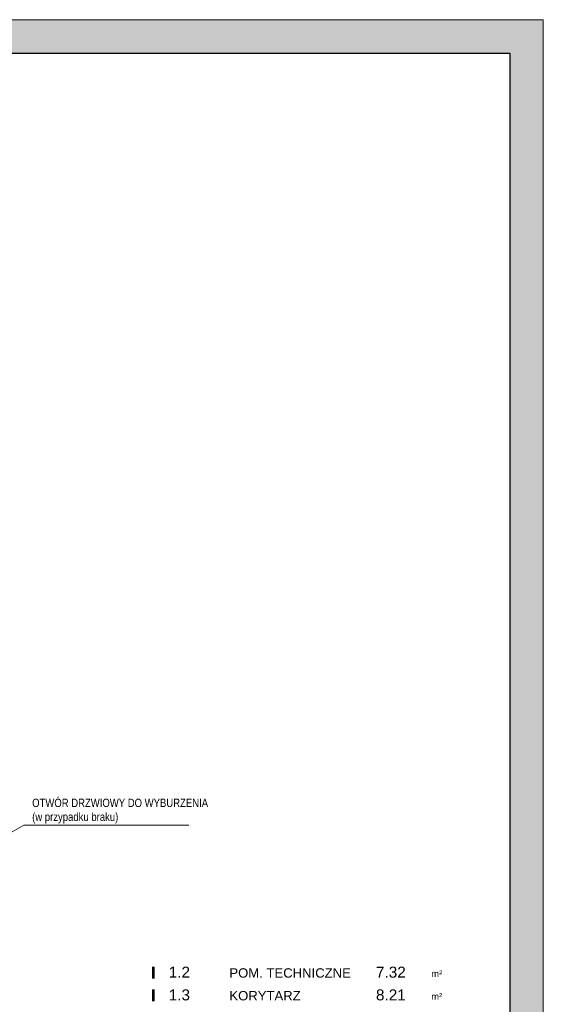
# Model space of a CAD drawing. Header units: millimetres. Extents: x 1390 to 61772, y -2775 to 3946.
# Tile 7 of 24: x 3098 to 3880, y -1277 to 195. Entities that reach past the tile are written whole.
import ezdxf
from ezdxf.enums import TextEntityAlignment as Align

# ---------------------------------------------------------------- set-up
doc = ezdxf.new("R2010")
doc.units = ezdxf.units.MM
for name, color, linetype, lineweight in [('BA_txs', 2, 'Continuous', 18), ('Cienka', 7, 'Continuous', 18), ('PG_WYMIARY', 1, 'Continuous', 18), ('Przekrojowa', 60, 'Continuous', 18)]:
    doc.layers.add(name, color=color, linetype=linetype, lineweight=lineweight)
doc.layers.add('MKA_TEXT', color=1, linetype='Continuous')
doc.styles.add('BIKTS', font='bikromsw.shx', dxfattribs={"width": 0.85})
doc.styles.add('MKA_ARIAL', font='arial.ttf')

# ---------------------------------------------------------------- blocks, each defined once
blk = doc.blocks.new('A$C4C0525F4')
at = {"true_color": 0xffffff}
h = blk.add_hatch(color=7, dxfattribs=at)
h.dxf.hatch_style = 1
h.paths.add_polyline_path([(2100, 0), (0, 0), (0, -2970), (2100, -2970)])
h.paths.add_polyline_path([(150, -50), (2050, -50), (2050, -2920), (150, -2920)], flags=16)
at = {"layer": 'Cienka', "color": 1}
for p, q in [((0, 0), (2100, 0)), ((2100, 0), (2100, -2970))]:
    blk.add_line(p, q, dxfattribs=at)
at = {"layer": 'Przekrojowa', "color": 18, "lineweight": 30, "true_color": 0x000000}
for p, q in [((150, -50), (2050, -50)), ((2050, -50), (2050, -2920))]:
    blk.add_line(p, q, dxfattribs=at)
blk = doc.blocks.new('tpow')
at = {"const_width": 10}
blk.add_lwpolyline([(0, 12.4), (0, 57.3)], dxfattribs=at)
at = {"insert": (1038.8, 42.9), "char_height": 20, "attachment_point": 1, "style": 'MKA_ARIAL'}
blk.add_mtext_dynamic_manual_height_columns('{\\H1.25x;m²}', width=43.685, gutter_width=1000, heights=[0], dxfattribs=at)
at = {"lineweight": -3, "style": 'MKA_ARIAL'}
blk.add_attdef('001', text='', height=41, dxfattribs=at).set_placement((89.6, 15.7), align=Align.CENTER)
for tag, p, height in [('POMIESZCZENIE', (284.6, 15.7), 35), ('WWWWW', (711.8, 15.7), 24), ('88,88', (883.3, 15.7), 41)]:
    blk.add_attdef(tag, p, '', height=height, dxfattribs=at)

msp = doc.modelspace()

# ---------------------------------------------------------------- linework, layer by layer
at = {"layer": 'PG_WYMIARY', "color": 18, "true_color": 0x000000}
for p, q in [((3103.83, -1009.59), (2968.05, -1086.22)), ((3350.53, -1009.59), (3103.83, -1009.59))]:
    msp.add_line(p, q, dxfattribs=at)

# ---------------------------------------------------------------- block references
at = {"layer": 'BA_txs'}
ref = msp.add_blockref('tpow', (3297.4, -1243.72), dxfattribs=dict(at, xscale=0.4, yscale=0.4, zscale=0.4))
ref.add_attrib('88,88', '7.32', (3630.23, -1237.43), dxfattribs={"layer": 'MKA_TEXT', "lineweight": -2, "height": 16.4, "style": 'MKA_ARIAL'})
ref.add_attrib('POMIESZCZENIE_GOSPODARCZE', 'POM. TECHNICZNE', (3411.24, -1237.43), dxfattribs={"layer": 'MKA_TEXT', "lineweight": -2, "height": 14, "style": 'MKA_ARIAL'})
ref.add_attrib('001', ' 1.2', dxfattribs={"layer": 'MKA_TEXT', "lineweight": -2, "height": 16.4, "style": 'MKA_ARIAL'}).set_placement((3333.25, -1237.43), align=Align.CENTER)
ref = msp.add_blockref('tpow', (3297.4, -1277.77), dxfattribs=dict(at, xscale=0.4, yscale=0.4, zscale=0.4))
ref.add_attrib('88,88', '8.21', (3630.23, -1271.48), dxfattribs={"layer": 'MKA_TEXT', "lineweight": -2, "height": 16.4, "style": 'MKA_ARIAL'})
ref.add_attrib('POMIESZCZENIE_GOSPODARCZE', 'KORYTARZ', (3411.24, -1271.48), dxfattribs={"layer": 'MKA_TEXT', "lineweight": -2, "height": 14, "style": 'MKA_ARIAL'})
ref.add_attrib('001', ' 1.3', dxfattribs={"layer": 'MKA_TEXT', "lineweight": -2, "height": 16.4, "style": 'MKA_ARIAL'}).set_placement((3333.25, -1271.48), align=Align.CENTER)
at = {"layer": 'PG_WYMIARY', "color": 18, "true_color": 0x000000}
msp.add_blockref('A$C4C0525F4', (1780.26, 194.93), dxfattribs=at)

# ---------------------------------------------------------------- texts
at = {"layer": 'BA_txs', "color": 18, "true_color": 0x000000, "insert": (3116.52, -969.88), "char_height": 12.5, "width": 249.456, "attachment_point": 1, "style": 'BIKTS'}
msp.add_mtext('OTWÓR DRZWIOWY DO WYBURZENIA\\P(w przypadku braku)', dxfattribs=at)

doc.saveas('drawing.dxf')
